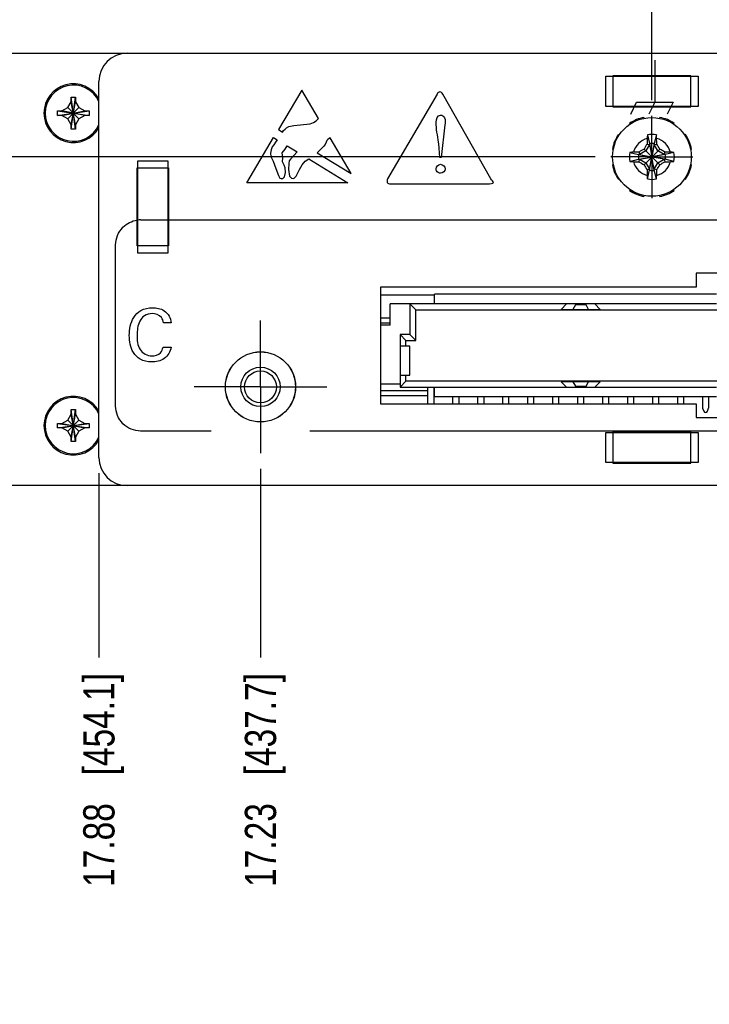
# Model space of a CAD drawing. Header units: inches. Extents: x 0 to 34, y 0 to 22.
# Tile 18 of 78: x 3.6 to 6.4, y 13.5 to 17.4. Entities that reach past the tile are written whole.
import ezdxf

# ---------------------------------------------------------------- set-up
doc = ezdxf.new("R2010")
doc.units = ezdxf.units.IN
doc.header["$LTSCALE"] = 1.87
doc.header["$MEASUREMENT"] = 0
doc.linetypes.add('CENTER', pattern=[0.6, 0.375, -0.075, 0.075, -0.075])
doc.layers.get('0').update_dxf_attribs({"linetype": 'CONTINUOUS'})
for name, color, linetype in [('02___PRT_ALL_AXES', 7, 'CONTINUOUS'), ('DEFAULT_1', 7, 'CENTER'), ('DIMENSIONS', 7, 'CONTINUOUS')]:
    doc.layers.add(name, color=color, linetype=linetype)
doc.styles.get("Standard").update_dxf_attribs({"font": 'txt', "width": 0.8})
doc.dimstyles.new('DIMSTYLE_2', dxfattribs={"dimtxt": 0.125, "dimasz": 0.18, "dimexe": 0.125, "dimexo": 0.0625, "dimgap": 0.09, "dimtad": 0, "dimtih": 1, "dimtoh": 1, "dimzin": 4, "dimdsep": 46, "dimtxsty": 'STANDARD', "dimblk": '_FILLED', "dimblk1": '_FILLED', "dimblk2": '_FILLED', "dimcen": 0.09, "dimadec": 0, "dimazin": 0, "dimtp": 0.001, "dimtm": 0.001, "dimtfac": 1, "dimtofl": 0, "dimtmove": 0, "dimatfit": 3, "dimldrblk": '_FILLED', "dimfxl": 1, "dimtolj": 1, "dimtzin": 4, "dimarcsym": 0})

# ---------------------------------------------------------------- blocks, each defined once
blk = doc.blocks.new('*D42')
at = {"layer": 'DIMENSIONS', "color": 2, "linetype": 'CONTINUOUS'}
blk.add_line((3.9435, 15.6128), (3.9435, 14.8748), dxfattribs=at)
at = {"layer": 'DIMENSIONS', "color": 2, "linetype": 'CONTINUOUS', "insert": (3.881, 14.8123), "char_height": 0.125, "width": 1.325, "attachment_point": 3, "rotation": 90, "line_spacing_factor": 0.9}
blk.add_mtext('17.88{\\Ftxt.shx;\\W1.000000;\\H0.125000; }[454.1]', dxfattribs=at)
blk = doc.blocks.new('_FILLED')
at = {"color": 0, "linetype": 'BYBLOCK'}
blk.add_solid([(0, 0), (-1, 0.174), (-1, -0.174)], dxfattribs=at)
blk = doc.blocks.new('*D49')
at = {"layer": 'DIMENSIONS', "color": 2, "linetype": 'CONTINUOUS'}
blk.add_line((5.9306, 16.8773), (2.135, 16.8773), dxfattribs=at)
at = {"layer": 'DIMENSIONS', "color": 2, "linetype": 'CONTINUOUS', "insert": (2.0725, 16.9398), "char_height": 0.125, "width": 1.125, "attachment_point": 3, "line_spacing_factor": 0.9}
blk.add_mtext('1.32{\\Ftxt.shx;\\W1.000000;\\H0.125000; }[33.4]', dxfattribs=at)
blk = doc.blocks.new('*D50')
at = {"layer": 'DIMENSIONS', "color": 2, "linetype": 'CONTINUOUS'}
blk.add_line((6.1575, 17.1042), (6.1575, 17.9798), dxfattribs=at)
at = {"layer": 'DIMENSIONS', "color": 2, "linetype": 'CONTINUOUS', "insert": (6.095, 18.0423), "char_height": 0.125, "width": 1.325, "attachment_point": 1, "rotation": 90, "line_spacing_factor": 0.9}
blk.add_mtext('15.67{\\Ftxt.shx;\\W1.000000;\\H0.125000; }[397.9]', dxfattribs=at)
blk = doc.blocks.new('*D51')
at = {"layer": 'DIMENSIONS', "color": 2, "linetype": 'CONTINUOUS'}
blk.add_line((15.8148, 15.9573), (22.51, 15.9573), dxfattribs=at)
at = {"layer": 'DIMENSIONS', "color": 2, "linetype": 'CONTINUOUS', "insert": (22.5725, 16.0198), "char_height": 0.125, "width": 1.325, "attachment_point": 1, "line_spacing_factor": 0.9}
blk.add_mtext('3X (.40{\\Ftxt.shx;\\W1.000000;\\H0.125000; }[10])', dxfattribs=at)
blk = doc.blocks.new('*D58')
at = {"layer": 'DIMENSIONS', "color": 2, "linetype": 'CONTINUOUS'}
blk.add_line((4.5905, 15.6293), (4.5905, 14.8748), dxfattribs=at)
at = {"layer": 'DIMENSIONS', "color": 2, "linetype": 'CONTINUOUS', "insert": (4.528, 14.8123), "char_height": 0.125, "width": 1.325, "attachment_point": 3, "rotation": 90, "line_spacing_factor": 0.9}
blk.add_mtext('17.23{\\Ftxt.shx;\\W1.000000;\\H0.125000; }[437.7]', dxfattribs=at)

msp = doc.modelspace()

# ---------------------------------------------------------------- linework, layer by layer
at = {"color": 7, "linetype": 'CONTINUOUS'}
for p, q in [((3.01, 17.2923), (21.635, 17.2923)), ((3.9435, 15.6753), (3.9435, 17.1793)), ((5.9725, 17.0793), (5.9725, 17.2003)), ((5.9725, 17.2003), (6.3425, 17.2003)), ((6.0015, 17.2023), (6.0015, 17.0773)), ((6.3135, 17.2023), (6.0015, 17.2023)), ((6.3135, 17.0773), (6.3135, 17.2023)), ((6.3425, 17.2003), (6.3425, 17.0793)), ((3.8187, 17.0748), (3.8323, 17.0983)), ((3.8323, 17.0983), (3.8323, 17.1163)), ((3.8323, 16.9883), (3.8503, 17.1163)), ((3.8503, 16.9883), (3.8323, 17.1163)), ((3.8323, 17.1163), (3.8503, 17.1163)), ((3.8323, 17.0063), (3.8503, 17.0983)), ((3.8503, 17.0063), (3.8323, 17.0983)), ((3.8503, 17.1163), (3.8503, 17.0983)), ((3.8503, 17.0983), (3.8638, 17.0748)), ((3.7773, 17.0433), (3.7773, 17.0613)), ((3.7773, 17.0613), (3.9053, 17.0433)), ((3.7773, 17.0613), (3.7953, 17.0613)), ((3.7773, 17.0433), (3.9053, 17.0613)), ((3.7953, 17.0613), (3.8187, 17.0748)), ((3.8873, 17.0433), (3.7953, 17.0613)), ((3.7953, 17.0433), (3.8873, 17.0613)), ((3.8187, 17.0297), (3.8638, 17.0748)), ((3.8638, 17.0297), (3.8187, 17.0748)), ((3.8638, 17.0748), (3.8873, 17.0613)), ((3.8873, 17.0613), (3.9053, 17.0613)), ((3.9053, 17.0613), (3.9053, 17.0433)), ((6.3425, 17.0793), (5.9725, 17.0793)), ((6.0015, 17.0773), (6.3135, 17.0773)), ((6.1015, 17.0773), (6.1015, 17.0793)), ((6.2135, 17.0773), (6.2135, 17.0793)), ((3.7953, 17.0433), (3.7773, 17.0433)), ((3.8187, 17.0297), (3.7953, 17.0433)), ((3.8323, 17.0063), (3.8187, 17.0297)), ((3.8638, 17.0297), (3.8503, 17.0063)), ((3.8873, 17.0433), (3.8638, 17.0297)), ((3.9053, 17.0433), (3.8873, 17.0433)), ((6.1266, 17.0317), (6.1258, 17.0356)), ((6.1892, 17.0356), (6.1884, 17.0317)), ((3.8323, 16.9883), (3.8323, 17.0063)), ((3.8503, 16.9883), (3.8323, 16.9883)), ((3.8503, 17.0063), (3.8503, 16.9883)), ((6.068, 17.0116), (6.0702, 17.0083)), ((6.2448, 17.0083), (6.247, 17.0116)), ((6.0264, 16.9646), (6.0231, 16.9668)), ((6.1392, 16.9652), (6.1483, 16.9305)), ((6.1757, 16.9652), (6.1666, 16.9305)), ((6.2918, 16.9668), (6.2885, 16.9646)), ((5.9992, 16.909), (6.0031, 16.9082)), ((6.1335, 16.9012), (6.1079, 16.8864)), ((6.1261, 16.9087), (6.1568, 16.8779)), ((6.1483, 16.9268), (6.1335, 16.9012)), ((6.1381, 16.929), (6.1483, 16.9268)), ((6.1483, 16.9305), (6.1483, 16.9268)), ((6.1483, 16.9305), (6.1572, 16.8788)), ((6.1483, 16.9268), (6.1572, 16.8787)), ((6.1666, 16.9305), (6.1577, 16.8788)), ((6.1666, 16.9268), (6.1577, 16.8787)), ((6.1581, 16.8779), (6.1889, 16.9087)), ((6.1666, 16.9268), (6.1666, 16.9305)), ((6.1666, 16.9268), (6.1769, 16.929)), ((6.1814, 16.9012), (6.1666, 16.9268)), ((6.207, 16.8864), (6.1814, 16.9012)), ((6.3119, 16.9082), (6.3157, 16.909)), ((4.099, 16.4923), (4.099, 16.8623)), ((4.099, 16.8623), (4.22, 16.8623)), ((4.22, 16.8623), (4.22, 16.4923)), ((6.0696, 16.8955), (6.1043, 16.8864)), ((6.0696, 16.859), (6.1043, 16.8681)), ((6.1043, 16.8864), (6.156, 16.8775)), ((6.1079, 16.8864), (6.1043, 16.8864)), ((6.1043, 16.8681), (6.156, 16.877)), ((6.1043, 16.8681), (6.1079, 16.8681)), ((6.1058, 16.8967), (6.1079, 16.8864)), ((6.1058, 16.8579), (6.1079, 16.8681)), ((6.1079, 16.8864), (6.1561, 16.8775)), ((6.1079, 16.8681), (6.1561, 16.877)), ((6.1079, 16.8681), (6.1335, 16.8534)), ((6.1261, 16.8459), (6.1568, 16.8766)), ((6.1483, 16.8278), (6.1572, 16.8759)), ((6.1483, 16.8241), (6.1572, 16.8758)), ((6.1561, 16.8775), (6.156, 16.8775)), ((6.156, 16.877), (6.1561, 16.877)), ((6.1568, 16.8779), (6.1561, 16.8775)), ((6.1561, 16.877), (6.1568, 16.8766)), ((6.1572, 16.8787), (6.1568, 16.8779)), ((6.1568, 16.8766), (6.1572, 16.8759)), ((6.1572, 16.8788), (6.1572, 16.8787)), ((6.1572, 16.8759), (6.1572, 16.8758)), ((6.1577, 16.8787), (6.1577, 16.8788)), ((6.1581, 16.8779), (6.1577, 16.8787)), ((6.1577, 16.8759), (6.1581, 16.8766)), ((6.1577, 16.8758), (6.1577, 16.8759)), ((6.1666, 16.8278), (6.1577, 16.8759)), ((6.1666, 16.8241), (6.1577, 16.8758)), ((6.1588, 16.8775), (6.1581, 16.8779)), ((6.1581, 16.8766), (6.1588, 16.877)), ((6.1889, 16.8459), (6.1581, 16.8766)), ((6.207, 16.8864), (6.1588, 16.8775)), ((6.1589, 16.8775), (6.1588, 16.8775)), ((6.207, 16.8681), (6.1588, 16.877)), ((6.1588, 16.877), (6.1589, 16.877)), ((6.2107, 16.8864), (6.1589, 16.8775)), ((6.2107, 16.8681), (6.1589, 16.877)), ((6.1814, 16.8534), (6.207, 16.8681)), ((6.2092, 16.8967), (6.207, 16.8864)), ((6.2107, 16.8864), (6.207, 16.8864)), ((6.207, 16.8681), (6.2092, 16.8579)), ((6.207, 16.8681), (6.2107, 16.8681)), ((6.2454, 16.8955), (6.2107, 16.8864)), ((6.2454, 16.859), (6.2107, 16.8681)), ((4.097, 16.5213), (4.097, 16.8333)), ((4.097, 16.8333), (4.222, 16.8333)), ((4.222, 16.8333), (4.222, 16.5213)), ((6.0031, 16.8464), (5.9992, 16.8456)), ((6.1335, 16.8534), (6.1483, 16.8278)), ((6.1483, 16.8278), (6.1381, 16.8256)), ((6.1392, 16.7894), (6.1483, 16.8241)), ((6.1483, 16.8278), (6.1483, 16.8241)), ((6.1666, 16.8278), (6.1814, 16.8534)), ((6.1666, 16.8241), (6.1666, 16.8278)), ((6.1769, 16.8256), (6.1666, 16.8278)), ((6.1757, 16.7894), (6.1666, 16.8241)), ((6.3157, 16.8456), (6.3119, 16.8464)), ((4.099, 16.8018), (4.0985, 16.8018)), ((6.0231, 16.7878), (6.0264, 16.79)), ((6.2885, 16.79), (6.2918, 16.7878)), ((6.0702, 16.7462), (6.068, 16.743)), ((6.247, 16.743), (6.2448, 16.7462)), ((6.1258, 16.719), (6.1266, 16.7229)), ((6.1884, 16.7229), (6.1892, 16.719)), ((4.0985, 16.5518), (4.099, 16.5518)), ((4.222, 16.5213), (4.097, 16.5213)), ((4.22, 16.4923), (4.099, 16.4923)), ((6.335, 16.4118), (6.335, 16.3568)), ((6.61, 16.4118), (6.335, 16.4118)), ((5.0705, 16.3568), (5.0705, 15.8898)), ((6.335, 16.3568), (5.0705, 16.3568)), ((5.0705, 16.3253), (5.287, 16.3253)), ((5.287, 16.2892), (5.287, 16.3285)), ((6.4162, 16.3285), (5.287, 16.3285)), ((5.1099, 16.2045), (5.1099, 16.2892)), ((6.4162, 16.2892), (5.1099, 16.2892)), ((5.1886, 16.2892), (5.1886, 16.1671)), ((5.1886, 16.2892), (5.2122, 16.2655)), ((5.8162, 16.2892), (5.7945, 16.2675)), ((5.8512, 16.2852), (5.841, 16.2675)), ((5.8937, 16.2852), (5.8512, 16.2852)), ((5.904, 16.2675), (5.8937, 16.2852)), ((5.9504, 16.2675), (5.9288, 16.2892)), ((5.1099, 16.2323), (5.0705, 16.2323)), ((5.2122, 16.1435), (5.2122, 16.2655)), ((5.2122, 16.2655), (8.4327, 16.2655)), ((5.7945, 16.2675), (5.9504, 16.2675)), ((5.1099, 16.2123), (5.0705, 16.2123)), ((5.1099, 16.2045), (5.0705, 16.2045)), ((5.1492, 16.1671), (5.1492, 15.9565)), ((5.1492, 16.1671), (5.1729, 16.1435)), ((5.1886, 16.1671), (5.1492, 16.1671)), ((5.1886, 16.1671), (5.2122, 16.1435)), ((5.1886, 16.1199), (5.1492, 16.1199)), ((5.1729, 16.1199), (5.1729, 16.1435)), ((5.1729, 16.1435), (5.2122, 16.1435)), ((5.1886, 16.0037), (5.1886, 16.1199)), ((5.1492, 16.0037), (5.1886, 16.0037)), ((5.1729, 15.9801), (5.1729, 16.0037)), ((5.1492, 15.9683), (5.0705, 15.9683)), ((5.1729, 15.9801), (5.1492, 15.9565)), ((5.1492, 15.9565), (6.4162, 15.9565)), ((8.4721, 15.9801), (5.1729, 15.9801)), ((5.2597, 15.9565), (5.2597, 15.8898)), ((5.2853, 15.8898), (5.2853, 15.9565)), ((5.287, 15.9171), (5.287, 15.9565)), ((5.7945, 15.9781), (5.8162, 15.9565)), ((5.9504, 15.9781), (5.7945, 15.9781)), ((5.841, 15.9781), (5.8512, 15.9604)), ((5.8512, 15.9604), (5.8937, 15.9604)), ((5.8937, 15.9604), (5.904, 15.9781)), ((5.9288, 15.9565), (5.9504, 15.9781)), ((5.0705, 15.9423), (5.2597, 15.9423)), ((5.0705, 15.9223), (5.2597, 15.9223)), ((5.2853, 15.9423), (5.287, 15.9423)), ((5.2853, 15.9223), (5.287, 15.9223)), ((6.4162, 15.9171), (5.287, 15.9171)), ((5.3597, 15.9171), (5.3597, 15.8898)), ((5.3853, 15.8898), (5.3853, 15.9171)), ((5.4597, 15.9171), (5.4597, 15.8898)), ((5.4853, 15.8898), (5.4853, 15.9171)), ((5.5597, 15.9171), (5.5597, 15.8898)), ((5.5853, 15.8898), (5.5853, 15.9171)), ((5.6597, 15.9171), (5.6597, 15.8898)), ((5.6853, 15.8898), (5.6853, 15.9171)), ((5.7597, 15.9171), (5.7597, 15.8898)), ((5.7853, 15.8898), (5.7853, 15.9171)), ((5.8597, 15.9171), (5.8597, 15.8898)), ((5.8853, 15.8898), (5.8853, 15.9171)), ((5.9597, 15.9171), (5.9597, 15.8898)), ((5.9853, 15.8898), (5.9853, 15.9171)), ((6.0597, 15.9171), (6.0597, 15.8898)), ((6.0853, 15.8898), (6.0853, 15.9171)), ((6.1597, 15.9171), (6.1597, 15.8898)), ((6.1853, 15.8898), (6.1853, 15.9171)), ((6.2597, 15.9171), (6.2597, 15.8898)), ((6.2853, 15.8898), (6.2853, 15.9171)), ((6.3597, 15.9171), (6.3597, 15.8748)), ((6.3853, 15.8748), (6.3853, 15.9171)), ((5.0705, 15.8898), (6.335, 15.8898)), ((6.335, 15.8898), (6.335, 15.8348)), ((3.8187, 15.8248), (3.8323, 15.8483)), ((3.8323, 15.8483), (3.8323, 15.8663)), ((3.8323, 15.7383), (3.8503, 15.8663)), ((3.8503, 15.7383), (3.8323, 15.8663)), ((3.8323, 15.8663), (3.8503, 15.8663)), ((3.8323, 15.7563), (3.8503, 15.8483)), ((3.8503, 15.7563), (3.8323, 15.8483)), ((3.8503, 15.8663), (3.8503, 15.8483)), ((3.8503, 15.8483), (3.8638, 15.8248)), ((6.3603, 15.8717), (6.3652, 15.8601)), ((6.3797, 15.8601), (6.3846, 15.8717)), ((3.7773, 15.7933), (3.7773, 15.8113)), ((3.7773, 15.8113), (3.9053, 15.7933)), ((3.7773, 15.8113), (3.7953, 15.8113)), ((3.7773, 15.7933), (3.9053, 15.8113)), ((3.7953, 15.8113), (3.8187, 15.8248)), ((3.7953, 15.8113), (3.8873, 15.7933)), ((3.7953, 15.7933), (3.8873, 15.8113)), ((3.8638, 15.7797), (3.8187, 15.8248)), ((3.8187, 15.7797), (3.8638, 15.8248)), ((3.8638, 15.8248), (3.8873, 15.8113)), ((3.8873, 15.8113), (3.9053, 15.8113)), ((3.9053, 15.8113), (3.9053, 15.7933)), ((6.335, 15.8348), (6.61, 15.8348)), ((3.7953, 15.7933), (3.7773, 15.7933)), ((3.8187, 15.7797), (3.7953, 15.7933)), ((3.8323, 15.7563), (3.8187, 15.7797)), ((3.8323, 15.7383), (3.8323, 15.7563)), ((3.8638, 15.7797), (3.8503, 15.7563)), ((3.8503, 15.7563), (3.8503, 15.7383)), ((3.8873, 15.7933), (3.8638, 15.7797)), ((3.9053, 15.7933), (3.8873, 15.7933)), ((5.9725, 15.6543), (5.9725, 15.7753)), ((5.9725, 15.7753), (6.3425, 15.7753)), ((6.0015, 15.7773), (6.0015, 15.6523)), ((6.3135, 15.7773), (6.0015, 15.7773)), ((6.1015, 15.7773), (6.1015, 15.7753)), ((6.2135, 15.7773), (6.2135, 15.7753)), ((6.3135, 15.6523), (6.3135, 15.7773)), ((6.3425, 15.7753), (6.3425, 15.6543)), ((3.8503, 15.7383), (3.8323, 15.7383)), ((6.3425, 15.6543), (5.9725, 15.6543)), ((6.0015, 15.6523), (6.3135, 15.6523)), ((21.635, 15.5623), (3.01, 15.5623))]:
    msp.add_line(p, q, dxfattribs=at)
at = {"color": 40, "linetype": 'CONTINUOUS'}
for p, q in [((6.1691, 17.2645), (6.1691, 17.0968)), ((4.7556, 17.1446), (4.6624, 16.987)), ((4.8228, 17.0312), (4.7556, 17.1446)), ((5.2973, 17.129), (5.0995, 16.7891)), ((5.5127, 16.7892), (5.3199, 17.1289)), ((6.0729, 17.0481), (6.0962, 17.0968)), ((6.0962, 17.0968), (6.2421, 17.0968)), ((6.1691, 17.0968), (6.1458, 17.0481)), ((6.2421, 17.0968), (6.2187, 17.0481)), ((4.8027, 17.0145), (4.814, 17.022)), ((4.814, 17.022), (4.8229, 17.0313)), ((4.6624, 16.987), (4.6793, 16.9769)), ((4.6793, 16.9769), (4.6828, 16.9825)), ((4.6828, 16.9825), (4.689, 16.9884)), ((4.689, 16.9884), (4.6951, 16.9941)), ((4.6951, 16.9941), (4.7037, 16.9984)), ((4.7037, 16.9984), (4.7235, 17.0031)), ((4.7235, 17.0031), (4.7895, 17.0096)), ((4.7895, 17.0096), (4.8027, 17.0145)), ((5.3289, 17.0052), (5.3136, 16.8749)), ((4.5364, 16.7742), (4.643, 16.9545)), ((4.643, 16.9545), (4.6574, 16.9457)), ((4.6574, 16.9457), (4.6504, 16.9366)), ((4.8565, 16.9433), (4.8535, 16.9365)), ((4.8597, 16.9476), (4.8565, 16.9433)), ((4.8689, 16.9533), (4.8597, 16.9476)), ((4.953, 16.8112), (4.8689, 16.9533)), ((4.6328, 16.9056), (4.631, 16.8927)), ((4.6379, 16.9172), (4.6328, 16.9056)), ((4.6433, 16.926), (4.6379, 16.9172)), ((4.6504, 16.9366), (4.6433, 16.926)), ((4.6774, 16.8943), (4.6893, 16.9081)), ((4.6893, 16.9081), (4.6976, 16.9214)), ((4.6976, 16.9214), (4.7376, 16.8972)), ((4.8225, 16.8987), (4.8171, 16.8934)), ((4.8333, 16.9093), (4.8225, 16.8987)), ((4.8447, 16.92), (4.8333, 16.9093)), ((4.8499, 16.927), (4.8447, 16.92)), ((4.8535, 16.9365), (4.8499, 16.927)), ((5.3091, 16.8749), (5.3061, 16.9117)), ((4.631, 16.8927), (4.6318, 16.8791)), ((4.6318, 16.8791), (4.6411, 16.8601)), ((4.6411, 16.8601), (4.652, 16.8313)), ((4.6806, 16.8756), (4.6774, 16.8943)), ((4.6782, 16.8582), (4.6806, 16.8756)), ((4.7059, 16.8617), (4.7038, 16.8515)), ((4.7101, 16.8684), (4.7059, 16.8617)), ((4.7376, 16.8972), (4.7101, 16.8684)), ((4.7571, 16.8455), (4.7692, 16.8598)), ((4.7692, 16.8598), (4.7838, 16.8692)), ((4.7838, 16.8692), (4.9408, 16.7742)), ((4.8171, 16.8934), (4.953, 16.8112)), ((5.3136, 16.8749), (5.3091, 16.8749)), ((4.652, 16.8313), (4.6622, 16.8028)), ((4.6851, 16.8442), (4.6782, 16.8582)), ((4.6891, 16.8334), (4.6851, 16.8442)), ((4.6901, 16.8144), (4.6891, 16.8334)), ((4.7038, 16.8515), (4.7022, 16.8269)), ((4.7022, 16.8269), (4.7071, 16.7997)), ((4.7337, 16.8005), (4.7469, 16.8275)), ((4.7469, 16.8275), (4.7571, 16.8455)), ((4.6622, 16.8028), (4.6684, 16.793)), ((4.6684, 16.793), (4.6739, 16.7904)), ((4.6739, 16.7904), (4.6806, 16.7912)), ((4.6806, 16.7912), (4.6865, 16.7977)), ((4.6865, 16.7977), (4.6901, 16.8144)), ((4.7071, 16.7997), (4.7144, 16.7918)), ((4.7144, 16.7918), (4.7242, 16.7916)), ((4.7242, 16.7916), (4.7337, 16.8005)), ((4.9408, 16.7742), (4.5364, 16.7742)), ((5.1108, 16.7695), (5.5012, 16.7695)), ((4.1107, 16.6256), (8.8565, 16.6256)), ((4.0107, 15.8806), (4.0107, 16.5256)), ((4.233, 16.214), (4.2018, 16.214)), ((4.2003, 16.1157), (4.2324, 16.1157)), ((4.3935, 15.7806), (4.1107, 15.7806)), ((9.4107, 15.7806), (4.7875, 15.7806))]:
    msp.add_line(p, q, dxfattribs=at)
at = {"color": 7, "linetype": 'CONTINUOUS'}
for centre, radius in [((6.1575, 16.8773), 0.1575), ((4.5905, 15.9573), 0.1402), ((4.5905, 15.9573), 0.0787), ((4.5905, 15.9573), 0.0636)]:
    msp.add_circle(centre, radius, dxfattribs=at)
for centre, radius, start, end in [((4.0565, 17.1793), 0.113, 90, 180), ((3.8413, 17.0523), 0.1125, 24.6865, 335.3135), ((6.1575, 16.8773), 0.1614, 101.3236, 123.6764), ((6.1575, 16.8773), 0.1614, 56.3236, 78.6764), ((6.1575, 16.8773), 0.1614, 146.3236, 168.6764), ((6.1575, 16.8773), 0.0763, 104.2745, 165.7255), ((8.3276, 16.8807), 2.1901, 178.1542, 178.7363), ((7.0692, 16.9212), 0.931, 177.295, 178.1542), ((6.1575, 16.8773), 0.0898, 78.2646, 101.7354), ((5.269, 16.9222), 0.9078, 1.8348, 2.716), ((4.0118, 16.8814), 2.1656, 1.2604, 1.8491), ((6.1575, 16.8773), 0.0763, 14.2745, 75.7255), ((6.1575, 16.8773), 0.1614, 11.3236, 33.6764), ((7.3451, 14.8199), 2.4185, 120.2668, 120.8252), ((8.2237, 15.6845), 2.4287, 149.1759, 149.732), ((6.1575, 16.8773), 0.054, 80.2364, 99.7636), ((4.1001, 15.6897), 2.4185, 30.2668, 30.8252), ((4.9647, 14.8111), 2.4287, 59.1759, 59.732), ((6.1575, 16.8773), 0.0898, 168.2646, 191.7354), ((6.1126, 15.9888), 0.9078, 91.8348, 92.716), ((6.1534, 14.7316), 2.1656, 91.2604, 91.8491), ((6.1575, 16.8773), 0.054, 170.2364, 189.7636), ((6.1575, 16.8773), 0.00149, 170.2364, 189.7636), ((6.1575, 16.8773), 0.00149, 80.2364, 99.7636), ((6.1575, 16.8773), 0.00149, 260.2364, 279.7636), ((6.1575, 16.8773), 0.00149, 350.2364, 9.7636), ((6.1609, 14.7072), 2.1901, 88.1542, 88.7363), ((6.1575, 16.8773), 0.054, 350.2364, 9.7636), ((6.2014, 15.9656), 0.931, 87.295, 88.1542), ((6.1575, 16.8773), 0.0898, 348.2646, 11.7354), ((6.1575, 16.8773), 0.1614, 191.3236, 213.6764), ((6.1135, 17.789), 0.931, 267.295, 268.1542), ((6.1575, 16.8773), 0.0763, 194.2745, 255.7255), ((6.1541, 19.0474), 2.1901, 268.1542, 268.7363), ((7.3502, 18.9435), 2.4287, 239.1759, 239.732), ((8.2149, 18.0649), 2.4185, 210.2668, 210.8252), ((8.3031, 16.8732), 2.1656, 181.2604, 181.8491), ((6.1575, 16.8773), 0.054, 260.2364, 279.7636), ((6.1575, 16.8773), 0.0763, 284.2745, 345.7255), ((3.9874, 16.8739), 2.1901, 358.1542, 358.7363), ((4.0913, 18.07), 2.4287, 329.1759, 329.732), ((4.9699, 18.9347), 2.4185, 300.2668, 300.8252), ((6.1615, 19.0229), 2.1656, 271.2604, 271.8491), ((6.2024, 17.7658), 0.9078, 271.8348, 272.716), ((6.1575, 16.8773), 0.1614, 326.3236, 348.6764), ((7.046, 16.8324), 0.9078, 181.8348, 182.716), ((6.1575, 16.8773), 0.0898, 258.2646, 281.7354), ((5.2457, 16.8333), 0.931, 357.295, 358.1542), ((6.1575, 16.8773), 0.1614, 236.3236, 258.6764), ((6.1575, 16.8773), 0.1614, 281.3236, 303.6764), ((3.8413, 15.8023), 0.1125, 24.6865, 335.3135), ((6.3676, 15.8748), 0.00787, 180, 203), ((6.3774, 15.8748), 0.00787, 337, 360), ((6.3725, 15.8632), 0.00787, 203, 337), ((4.0565, 15.6753), 0.113, 180, 270)]:
    msp.add_arc(centre, radius, start, end, dxfattribs=at)
at = {"color": 40, "linetype": 'CONTINUOUS'}
for centre, radius, start, end in [((4.1112, 16.528), 0.0976, 97.1643, 98.349), ((4.1108, 16.5315), 0.0941, 90.0428, 97.2029)]:
    msp.add_arc(centre, radius, start, end, dxfattribs=at)
for points, knots in [([(5.3199, 17.1289), (5.3176, 17.1329), (5.3086, 17.1412), (5.2996, 17.133), (5.2973, 17.129)], [0, 0, 0, 0, 0.500417, 1, 1, 1, 1]), ([(5.3112, 17.045), (5.3178, 17.045), (5.3332, 17.0319), (5.33, 17.0146), (5.3289, 17.0052)], [0, 0, 0, 0, 0.410943, 1, 1, 1, 1]), ([(5.3061, 16.9117), (5.3054, 16.9198), (5.3012, 16.9547), (5.2935, 16.9894), (5.2935, 17.0164)], [0, 0, 0, 0, 0.231474, 1, 1, 1, 1]), ([(5.3115, 16.812), (5.3053, 16.812), (5.2951, 16.8173), (5.2935, 16.8266), (5.2935, 16.8294)], [0, 0, 0, 0, 0.690291, 1, 1, 1, 1]), ([(5.0995, 16.7891), (5.0972, 16.7851), (5.0946, 16.7732), (5.1062, 16.7695), (5.1108, 16.7695)], [0, 0, 0, 0, 0.499426, 1, 1, 1, 1]), ([(5.5012, 16.7695), (5.5088, 16.7695), (5.5339, 16.7717), (5.5156, 16.7841), (5.5127, 16.7892)], [0, 0, 0, 0, 0.565842, 1, 1, 1, 1]), ([(4.0107, 16.5256), (4.0107, 16.5511), (4.0303, 16.5994), (4.076, 16.6215), (4.097, 16.6246)], [0, 0, 0, 0, 0.549093, 1, 1, 1, 1]), ([(4.0653, 16.1633), (4.0653, 16.188), (4.0724, 16.2279), (4.1115, 16.268), (4.1417, 16.2738), (4.1575, 16.2738)], [0, 0, 0, 0, 0.460645, 0.70581, 1, 1, 1, 1]), ([(4.1575, 16.2738), (4.1738, 16.2738), (4.2109, 16.2681), (4.2316, 16.2324), (4.233, 16.214)], [0, 0, 0, 0, 0.469082, 1, 1, 1, 1]), ([(4.1563, 16.2505), (4.1457, 16.2505), (4.1245, 16.2454), (4.0995, 16.2126), (4.0965, 16.1828), (4.0965, 16.1636)], [0, 0, 0, 0, 0.271089, 0.511104, 1, 1, 1, 1]), ([(4.2018, 16.214), (4.2006, 16.2214), (4.1943, 16.243), (4.1698, 16.2505), (4.1563, 16.2505)], [0, 0, 0, 0, 0.355951, 1, 1, 1, 1]), ([(4.1537, 16.0571), (4.1382, 16.0571), (4.1088, 16.0627), (4.0715, 16.1017), (4.0653, 16.1398), (4.0653, 16.1633)], [0, 0, 0, 0, 0.299512, 0.545485, 1, 1, 1, 1]), ([(4.0965, 16.1636), (4.0965, 16.1444), (4.0983, 16.1037), (4.1378, 16.081), (4.156, 16.081)], [0, 0, 0, 0, 0.512291, 1, 1, 1, 1]), ([(4.2324, 16.1157), (4.2306, 16.0983), (4.2087, 16.0639), (4.1714, 16.0571), (4.1537, 16.0571)], [0, 0, 0, 0, 0.497466, 1, 1, 1, 1]), ([(4.1107, 15.7806), (4.0852, 15.7806), (4.0322, 15.8021), (4.0107, 15.8551), (4.0107, 15.8806)], [0, 0, 0, 0, 0.499998, 1, 1, 1, 1])]:
    msp.add_open_spline(points, degree=3, knots=knots, dxfattribs=at)
for points in [[(5.2935, 17.0164), (5.2935, 17.0276), (5.3, 17.045), (5.3112, 17.045)], [(5.2935, 16.8294), (5.2935, 16.8379), (5.3029, 16.8477), (5.3115, 16.8477)], [(5.3115, 16.8477), (5.3203, 16.8477), (5.3302, 16.8381), (5.3302, 16.8294)], [(5.3302, 16.8294), (5.3302, 16.8209), (5.32, 16.812), (5.3115, 16.812)], [(4.1901, 16.0936), (4.1957, 16.0995), (4.1989, 16.1077), (4.2003, 16.1157)], [(4.156, 16.081), (4.1681, 16.081), (4.1817, 16.0849), (4.1901, 16.0936)]]:
    msp.add_open_spline(points, degree=3, dxfattribs=at)
at = {"layer": '02___PRT_ALL_AXES', "color": 7, "linetype": 'CONTINUOUS'}
for p, q in [((4.0985, 16.7333), (4.099, 16.7333)), ((4.22, 16.7198), (4.222, 16.7178)), ((4.22, 16.6348), (4.222, 16.6368)), ((4.22, 16.6343), (4.222, 16.6363)), ((4.0985, 16.6213), (4.099, 16.6213))]:
    msp.add_line(p, q, dxfattribs=at)
at = {"layer": '02___PRT_ALL_AXES', "color": 7, "linetype": 'CENTER'}
for q in [(4.5905, 16.2228), (4.325, 15.9573), (4.5905, 15.6918), (4.856, 15.9573)]:
    msp.add_line((4.5905, 15.9573), q, dxfattribs=at)
at = {"layer": '02___PRT_ALL_AXES', "color": 7, "linetype": 'CONTINUOUS'}
msp.add_circle((4.5905, 15.9573), 0.1405, dxfattribs=at)
for centre in [(3.8413, 17.0523), (3.8413, 15.8023)]:
    msp.add_arc(centre, 0.1175, 29.3796, 330.6204, dxfattribs=at)
at = {"layer": 'DEFAULT_1', "color": 7, "linetype": 'CENTER'}
for q in [(6.1575, 17.0417), (5.9931, 16.8773), (6.1575, 16.7129), (6.3218, 16.8773)]:
    msp.add_line((6.1575, 16.8773), q, dxfattribs=at)

# ---------------------------------------------------------------- dimensions: what is measured, and where the dimension line sits
at = {"layer": 'DIMENSIONS', "color": 2, "linetype": 'CONTINUOUS'}
for feature_location, offset, dtype, origin, picture, middle in [((6.1574735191, 17.1041597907), (0, 0.8756299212), 1, (21.8224735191, 17.0416597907), '*D50', (6.1574735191, 18.7047897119)), ((5.9306034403, 16.8772897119), (-3.7956299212, 0), 0, (5.9931034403, 15.5622897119), '*D49', (1.5099735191, 16.8772897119)), ((4.5905, 15.6293), (0, -0.7545), 1, (21.8225, 15.6918), '*D58', (4.5905, 14.1498)), ((3.9435, 15.6128), (0, -0.738), 1, (21.8225, 15.6753), '*D42', (3.9435, 14.1498))]:
    dim = msp.add_ordinate_dim(feature_location=feature_location, offset=offset, dtype=dtype, origin=origin, dimstyle='DIMSTYLE_2', override={"dimtad": 1, "dimtih": 0, "dimtoh": 0}, dxfattribs=at)
    dim.commit()
    dim.dimension.update_dxf_attribs({"geometry": picture, "text_midpoint": middle})
dim = msp.add_ordinate_dim(feature_location=(15.8147601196, 15.9572897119), offset=(6.6952133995, 0), dtype=0, origin=(4.3249735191, 15.5622897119), text='3X (<>)', dimstyle='DIMSTYLE_2', override={"dimtad": 1, "dimtih": 0, "dimtoh": 0}, dxfattribs=at)
dim.commit()
dim.dimension.update_dxf_attribs({"geometry": '*D51', "text_midpoint": (23.2349735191, 15.9572897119)})

doc.saveas('drawing.dxf')
